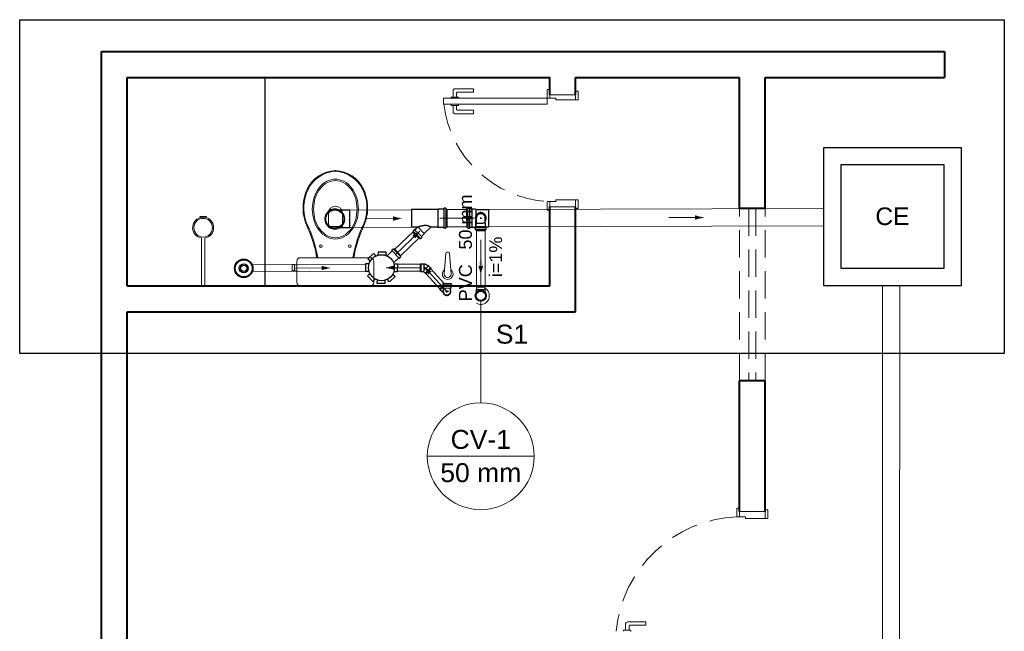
# Model space of a CAD drawing. Header units: millimetres. Extents: x 53 to 3943, y 29 to 3483.
# Tile 43 of 52: x 3866 to 3877, y 3476 to 3483. Entities that reach past the tile are written whole.
import ezdxf

# ---------------------------------------------------------------- set-up
doc = ezdxf.new("R2010")
doc.units = ezdxf.units.MM
doc.header["$MEASUREMENT"] = 0
doc.linetypes.add('DASHED', pattern=[1.905, 1.27, -0.635])
doc.linetypes.add('HIDDEN2', pattern=[0.47625, 0.3175, -0.15875])
doc.layers.get('0').update_dxf_attribs({"color": 5})
for name, color, linetype in [('ARQ-PISO', 8, 'Continuous'), ('Simbolos', 5, 'Continuous'), ('Simbolos_int', 2, 'Continuous')]:
    doc.layers.add(name, color=color, linetype=linetype)
for name, color, linetype, lineweight in [('CV-Condutos', 1, 'Continuous', 5), ('CV-Indicação coluna', 5, 'Continuous', 5), ('CV-Sentido conduto', 9, 'Continuous', 5), ('CV-Textos conduto', 7, 'Continuous', 5), ('DI-Detalhes', 1, 'Continuous', 30), ('MB_ALVENARIA', 7, 'Continuous', 40), ('MB_ESQUADRIA', 7, 'Continuous', 5), ('MB_MOBILIÁRIO', 8, 'Continuous', 13), ('Textos', 7, 'Continuous', 5), ('TQ-Condutos', 3, 'Continuous', 5), ('TQ-Sentido conduto', 9, 'Continuous', 5)]:
    doc.layers.add(name, color=color, linetype=linetype, lineweight=lineweight)
doc.styles.add('Arial', font='arial.ttf')

msp = doc.modelspace()

# ---------------------------------------------------------------- hatches: boundary and pattern name
at = {"layer": 'CV-Condutos', "linetype": 'Continuous'}
msp.add_hatch(color=256, dxfattribs=at).paths.add_polyline_path([(3871.181, 3480.402), (3871.142, 3480.257), (3871.219, 3480.257)])
at = {"layer": 'CV-Sentido conduto', "linetype": 'Continuous'}
msp.add_hatch(color=256, dxfattribs=at).paths.add_polyline_path([(3871.181, 3480.203), (3871.206, 3480.299), (3871.155, 3480.299)])
at = {"layer": 'TQ-Sentido conduto', "linetype": 'Continuous'}
for points in [[(3870.259, 3480.849), (3870.162, 3480.874), (3870.163, 3480.822)], [(3871.106, 3480.853), (3871.009, 3480.879), (3871.009, 3480.827)], [(3873.761, 3480.86), (3873.664, 3480.886), (3873.664, 3480.834)], [(3870.475, 3480.703), (3870.387, 3480.655), (3870.423, 3480.618)], [(3869.431, 3480.275), (3869.334, 3480.3), (3869.334, 3480.249)], [(3870.082, 3480.278), (3870.179, 3480.252), (3870.179, 3480.304)], [(3870.526, 3480.288), (3870.572, 3480.199), (3870.611, 3480.234)]]:
    msp.add_hatch(color=256, dxfattribs=at).paths.add_polyline_path(points)

# ---------------------------------------------------------------- linework, layer by layer
for p, q in [((3871.019, 3480.854), (3871.019, 3480.96)), ((3871.029, 3480.854), (3871.029, 3480.96)), ((3871.055, 3480.746), (3871.055, 3480.96)), ((3871.081, 3480.747), (3871.081, 3480.96)), ((3871.125, 3480.955), (3871.125, 3480.884)), ((3871.13, 3480.794), (3871.13, 3480.86)), ((3871.181, 3480.845), (3871.181, 3480.861)), ((3871.231, 3480.794), (3871.231, 3480.86)), ((3871.275, 3480.752), (3871.275, 3480.955)), ((3871.019, 3480.854), (3871.019, 3480.747)), ((3871.029, 3480.854), (3871.029, 3480.747)), ((3871.119, 3480.745), (3871.124, 3480.745)), ((3871.125, 3480.752), (3871.125, 3480.822)), ((3871.126, 3480.791), (3871.13, 3480.794)), ((3871.126, 3480.757), (3871.126, 3480.791)), ((3871.126, 3480.757), (3871.235, 3480.757)), ((3871.126, 3480.747), (3871.126, 3480.757)), ((3871.126, 3480.745), (3871.235, 3480.745)), ((3871.13, 3480.794), (3871.204, 3480.794)), ((3871.173, 3480.853), (3871.189, 3480.853)), ((3871.181, 3480.853), (3871.181, 3480.845)), ((3871.231, 3480.794), (3871.204, 3480.794)), ((3871.235, 3480.791), (3871.231, 3480.794)), ((3871.235, 3480.757), (3871.235, 3480.791)), ((3871.235, 3480.747), (3871.235, 3480.757)), ((3871.242, 3480.745), (3871.237, 3480.745)), ((3871.117, 3480.725), (3871.117, 3480.743)), ((3871.118, 3480.723), (3871.124, 3480.722)), ((3871.126, 3480.721), (3871.235, 3480.721)), ((3871.126, 3480.711), (3871.126, 3480.72)), ((3871.126, 3480.711), (3871.235, 3480.711)), ((3871.235, 3480.711), (3871.235, 3480.72)), ((3871.243, 3480.723), (3871.237, 3480.722)), ((3871.244, 3480.725), (3871.244, 3480.743))]:
    msp.add_line(p, q)
for points in [[(3871.231, 3480.815), (3871.237, 3480.824), (3871.241, 3480.833), (3871.243, 3480.843), (3871.244, 3480.854), (3871.243, 3480.864), (3871.241, 3480.874), (3871.236, 3480.884), (3871.23, 3480.893), (3871.223, 3480.9), (3871.215, 3480.907), (3871.206, 3480.912), (3871.196, 3480.915), (3871.186, 3480.917), (3871.175, 3480.917), (3871.165, 3480.915), (3871.155, 3480.912), (3871.146, 3480.907), (3871.138, 3480.9), (3871.131, 3480.893), (3871.125, 3480.884), (3871.121, 3480.874), (3871.118, 3480.864), (3871.117, 3480.854), (3871.118, 3480.843), (3871.12, 3480.833), (3871.124, 3480.824), (3871.13, 3480.815)], [(3871.231, 3480.86), (3871.23, 3480.868), (3871.227, 3480.875), (3871.222, 3480.882), (3871.217, 3480.889), (3871.211, 3480.894), (3871.204, 3480.899), (3871.197, 3480.902), (3871.189, 3480.904), (3871.181, 3480.904), (3871.172, 3480.904), (3871.164, 3480.902), (3871.157, 3480.899), (3871.15, 3480.894), (3871.144, 3480.889), (3871.139, 3480.882), (3871.134, 3480.875), (3871.131, 3480.868), (3871.13, 3480.86)], [(3871.124, 3480.745), (3871.124, 3480.745), (3871.125, 3480.745), (3871.125, 3480.746), (3871.125, 3480.746), (3871.125, 3480.746), (3871.126, 3480.746), (3871.126, 3480.747), (3871.126, 3480.747), (3871.126, 3480.747)], [(3871.235, 3480.747), (3871.235, 3480.747), (3871.235, 3480.747), (3871.235, 3480.746), (3871.236, 3480.746), (3871.236, 3480.746), (3871.236, 3480.746), (3871.236, 3480.745), (3871.237, 3480.745), (3871.237, 3480.745)], [(3871.119, 3480.745), (3871.118, 3480.745), (3871.118, 3480.745), (3871.118, 3480.744), (3871.118, 3480.744), (3871.117, 3480.744), (3871.117, 3480.744), (3871.117, 3480.743), (3871.117, 3480.743), (3871.117, 3480.743)], [(3871.117, 3480.725), (3871.117, 3480.725), (3871.117, 3480.725), (3871.117, 3480.724), (3871.117, 3480.724), (3871.117, 3480.724), (3871.118, 3480.724), (3871.118, 3480.723), (3871.118, 3480.723), (3871.118, 3480.723)], [(3871.126, 3480.72), (3871.126, 3480.72), (3871.126, 3480.72), (3871.126, 3480.721), (3871.125, 3480.721), (3871.125, 3480.721), (3871.125, 3480.721), (3871.125, 3480.721), (3871.125, 3480.722), (3871.124, 3480.722)], [(3871.237, 3480.722), (3871.236, 3480.722), (3871.236, 3480.721), (3871.236, 3480.721), (3871.236, 3480.721), (3871.236, 3480.721), (3871.235, 3480.721), (3871.235, 3480.72), (3871.235, 3480.72), (3871.235, 3480.72)], [(3871.244, 3480.743), (3871.244, 3480.743), (3871.244, 3480.743), (3871.244, 3480.744), (3871.244, 3480.744), (3871.243, 3480.744), (3871.243, 3480.744), (3871.243, 3480.745), (3871.243, 3480.745), (3871.242, 3480.745)], [(3871.243, 3480.723), (3871.243, 3480.723), (3871.243, 3480.723), (3871.243, 3480.724), (3871.244, 3480.724), (3871.244, 3480.724), (3871.244, 3480.724), (3871.244, 3480.725), (3871.244, 3480.725), (3871.244, 3480.725)]]:
    msp.add_lwpolyline(points)
at = {"layer": 'ARQ-PISO'}
msp.add_lwpolyline([(3868.68, 3480.066), (3868.68, 3482.486)], dxfattribs=at)
at = {"layer": 'CV-Condutos'}
for p, q in [((3871.131, 3480.711), (3871.131, 3480.021)), ((3871.231, 3480.711), (3871.231, 3480.021))]:
    msp.add_line(p, q, dxfattribs=at)
for points in [[(3871.181, 3480.052), (3871.181, 3480.402)], [(3871.131, 3479.865), (3871.145, 3479.859), (3871.159, 3479.854), (3871.175, 3479.852), (3871.19, 3479.852), (3871.205, 3479.855), (3871.22, 3479.86), (3871.234, 3479.867), (3871.246, 3479.877), (3871.257, 3479.888), (3871.266, 3479.9), (3871.273, 3479.914), (3871.278, 3479.929), (3871.28, 3479.944), (3871.28, 3479.96), (3871.278, 3479.975), (3871.273, 3479.99), (3871.266, 3480.004), (3871.257, 3480.016), (3871.246, 3480.027), (3871.234, 3480.037), (3871.22, 3480.044), (3871.205, 3480.049), (3871.19, 3480.052), (3871.175, 3480.052), (3871.159, 3480.05), (3871.145, 3480.045), (3871.131, 3480.039)]]:
    msp.add_lwpolyline(points, dxfattribs=at)
at = {"layer": 'CV-Indicação coluna'}
for p, q in [((3871.181, 3478.708), (3871.181, 3479.888)), ((3870.56, 3478.088), (3871.801, 3478.088))]:
    msp.add_line(p, q, dxfattribs=at)
msp.add_circle((3871.181, 3478.088), 0.62, dxfattribs=at)
at = {"layer": 'CV-Sentido conduto'}
msp.add_lwpolyline([(3871.181, 3480.603), (3871.181, 3480.203)], dxfattribs=at)
at = {"layer": 'DI-Detalhes'}
msp.add_lwpolyline([(3865.833, 3483.157), (3877.253, 3483.157), (3877.253, 3479.283), (3865.833, 3479.283), (3865.833, 3483.157)], dxfattribs=at)
at = {"layer": 'MB_ALVENARIA'}
msp.add_line((3866.78, 3392.946), (3866.78, 3482.786), dxfattribs=at)
for points in [[(3866.78, 3482.786), (3876.56, 3482.786)], [(3876.56, 3482.786), (3876.56, 3482.486)], [(3867.08, 3482.486), (3871.98, 3482.486)], [(3867.08, 3480.066), (3867.08, 3482.486)], [(3871.98, 3482.286), (3871.98, 3482.486)], [(3872.28, 3482.486), (3874.18, 3482.486)], [(3872.28, 3482.286), (3872.28, 3482.486)], [(3874.18, 3480.966), (3874.18, 3482.486)], [(3874.48, 3482.486), (3876.56, 3482.486)], [(3874.48, 3480.966), (3874.48, 3482.486)], [(3871.98, 3480.066), (3871.98, 3480.986)], [(3872.28, 3479.766), (3872.28, 3480.986)], [(3874.48, 3480.966), (3874.18, 3480.966)], [(3867.08, 3480.066), (3871.98, 3480.066)], [(3867.08, 3479.766), (3872.28, 3479.766)], [(3867.08, 3475.646), (3867.08, 3479.766)], [(3874.18, 3477.446), (3874.18, 3478.966)], [(3874.48, 3478.966), (3874.18, 3478.966)], [(3874.48, 3477.446), (3874.48, 3478.966)]]:
    msp.add_lwpolyline(points, dxfattribs=at)
at = {"layer": 'MB_ESQUADRIA'}
for p, q in [((3870.881, 3482.355), (3871.095, 3482.355)), ((3870.881, 3482.355), (3871.095, 3482.355)), ((3871.095, 3482.355), (3871.095, 3482.315)), ((3871.095, 3482.355), (3871.095, 3482.315)), ((3870.836, 3482.257), (3870.921, 3482.258)), ((3870.836, 3482.257), (3870.921, 3482.258)), ((3870.836, 3482.245), (3870.836, 3482.257)), ((3870.836, 3482.245), (3870.836, 3482.257)), ((3870.861, 3482.257), (3870.861, 3482.335)), ((3870.861, 3482.257), (3870.861, 3482.335)), ((3870.901, 3482.305), (3870.901, 3482.258)), ((3870.901, 3482.305), (3870.901, 3482.258)), ((3871.095, 3482.315), (3870.911, 3482.315)), ((3871.095, 3482.315), (3870.911, 3482.315)), ((3870.921, 3482.258), (3870.921, 3482.245)), ((3870.921, 3482.258), (3870.921, 3482.245)), ((3871.98, 3482.246), (3871.98, 3482.296)), ((3871.98, 3482.246), (3871.98, 3482.296)), ((3871.98, 3482.246), (3871.98, 3482.296)), ((3871.98, 3482.246), (3871.98, 3482.296)), ((3872.05, 3482.246), (3871.98, 3482.246)), ((3872.05, 3482.246), (3871.98, 3482.246)), ((3872.05, 3482.246), (3871.98, 3482.246)), ((3872.05, 3482.246), (3871.98, 3482.246)), ((3872.05, 3482.246), (3872.05, 3482.226)), ((3872.05, 3482.246), (3872.05, 3482.226)), ((3872.05, 3482.246), (3872.05, 3482.226)), ((3872.05, 3482.246), (3872.05, 3482.226)), ((3872.28, 3482.226), (3872.28, 3482.296)), ((3872.28, 3482.226), (3872.28, 3482.296)), ((3872.28, 3482.226), (3872.28, 3482.296)), ((3872.28, 3482.226), (3872.28, 3482.296)), ((3870.836, 3482.175), (3870.836, 3482.162)), ((3870.836, 3482.175), (3870.836, 3482.162)), ((3870.836, 3482.162), (3870.921, 3482.162)), ((3870.836, 3482.162), (3870.921, 3482.162)), ((3870.861, 3482.162), (3870.861, 3482.085)), ((3870.861, 3482.162), (3870.861, 3482.085)), ((3870.901, 3482.115), (3870.901, 3482.162)), ((3870.901, 3482.115), (3870.901, 3482.162)), ((3870.921, 3482.162), (3870.921, 3482.175)), ((3870.921, 3482.162), (3870.921, 3482.175)), ((3872.05, 3482.226), (3872.28, 3482.226)), ((3872.05, 3482.226), (3872.28, 3482.226)), ((3872.05, 3482.226), (3872.28, 3482.226)), ((3872.05, 3482.226), (3872.28, 3482.226)), ((3870.881, 3482.065), (3871.095, 3482.065)), ((3870.881, 3482.065), (3871.095, 3482.065)), ((3871.095, 3482.105), (3870.911, 3482.105)), ((3871.095, 3482.105), (3870.911, 3482.105)), ((3871.095, 3482.065), (3871.095, 3482.105)), ((3871.095, 3482.065), (3871.095, 3482.105)), ((3872.05, 3481.046), (3871.98, 3481.046)), ((3871.98, 3481.046), (3871.98, 3480.996)), ((3872.05, 3481.046), (3871.98, 3481.046)), ((3871.98, 3481.046), (3871.98, 3480.996)), ((3872.05, 3481.066), (3872.28, 3481.066)), ((3872.05, 3481.046), (3872.05, 3481.066)), ((3872.05, 3481.066), (3872.28, 3481.066)), ((3872.05, 3481.046), (3872.05, 3481.066)), ((3872.28, 3481.066), (3872.28, 3480.996)), ((3872.28, 3481.066), (3872.28, 3480.996)), ((3874.18, 3477.386), (3874.18, 3477.436)), ((3874.18, 3477.386), (3874.18, 3477.436)), ((3874.48, 3477.366), (3874.48, 3477.436)), ((3874.48, 3477.366), (3874.48, 3477.436)), ((3874.25, 3477.386), (3874.18, 3477.386)), ((3874.25, 3477.386), (3874.18, 3477.386)), ((3874.25, 3477.386), (3874.25, 3477.366)), ((3874.25, 3477.386), (3874.25, 3477.366)), ((3874.25, 3477.366), (3874.48, 3477.366)), ((3874.25, 3477.366), (3874.48, 3477.366)), ((3872.836, 3476.057), (3872.836, 3476.069)), ((3872.836, 3476.069), (3872.921, 3476.069)), ((3872.836, 3476.057), (3872.836, 3476.069)), ((3872.836, 3476.069), (3872.921, 3476.069)), ((3872.861, 3476.069), (3872.861, 3476.146)), ((3872.861, 3476.069), (3872.861, 3476.146)), ((3872.881, 3476.166), (3873.095, 3476.166)), ((3872.881, 3476.166), (3873.095, 3476.166)), ((3872.901, 3476.116), (3872.901, 3476.069)), ((3872.901, 3476.116), (3872.901, 3476.069)), ((3873.095, 3476.126), (3872.911, 3476.126)), ((3873.095, 3476.126), (3872.911, 3476.126)), ((3872.921, 3476.069), (3872.921, 3476.056)), ((3872.921, 3476.069), (3872.921, 3476.056)), ((3873.095, 3476.166), (3873.095, 3476.126)), ((3873.095, 3476.166), (3873.095, 3476.126))]:
    msp.add_line(p, q, dxfattribs=at)
for points in [[(3871.98, 3482.296), (3871.98, 3482.346), (3871.95, 3482.346), (3871.95, 3482.246), (3871.98, 3482.246), (3871.98, 3482.246)], [(3871.98, 3482.296), (3871.98, 3482.346), (3871.95, 3482.346), (3871.95, 3482.246), (3871.98, 3482.246), (3871.98, 3482.246)], [(3871.98, 3482.296), (3871.98, 3482.346), (3871.95, 3482.346), (3871.95, 3482.246), (3871.98, 3482.246), (3871.98, 3482.246)], [(3871.98, 3482.296), (3871.98, 3482.346), (3871.95, 3482.346), (3871.95, 3482.246), (3871.98, 3482.246), (3871.98, 3482.246)], [(3870.75, 3482.176), (3871.95, 3482.176), (3871.95, 3482.246), (3870.75, 3482.246), (3870.75, 3482.176)], [(3872.28, 3482.286), (3872.28, 3482.286), (3871.98, 3482.286)], [(3872.28, 3482.226), (3872.31, 3482.226), (3872.31, 3482.326), (3872.28, 3482.326), (3872.28, 3482.296)], [(3872.28, 3482.226), (3872.31, 3482.226), (3872.31, 3482.326), (3872.28, 3482.326), (3872.28, 3482.296)], [(3872.28, 3482.226), (3872.31, 3482.226), (3872.31, 3482.326), (3872.28, 3482.326), (3872.28, 3482.296)], [(3872.28, 3482.226), (3872.31, 3482.226), (3872.31, 3482.326), (3872.28, 3482.326), (3872.28, 3482.296)], [(3871.98, 3480.996), (3871.98, 3480.946), (3871.95, 3480.946), (3871.95, 3481.046), (3871.98, 3481.046), (3871.98, 3481.046)], [(3871.98, 3480.996), (3871.98, 3480.946), (3871.95, 3480.946), (3871.95, 3481.046), (3871.98, 3481.046), (3871.98, 3481.046)], [(3871.98, 3480.986), (3872.28, 3480.986)], [(3872.28, 3481.066), (3872.31, 3481.066), (3872.31, 3480.966), (3872.28, 3480.966), (3872.28, 3480.996)], [(3872.28, 3481.066), (3872.31, 3481.066), (3872.31, 3480.966), (3872.28, 3480.966), (3872.28, 3480.996)], [(3874.18, 3477.436), (3874.18, 3477.486), (3874.15, 3477.486), (3874.15, 3477.386), (3874.18, 3477.386), (3874.18, 3477.386)], [(3874.18, 3477.436), (3874.18, 3477.486), (3874.15, 3477.486), (3874.15, 3477.386), (3874.18, 3477.386), (3874.18, 3477.386)], [(3874.48, 3477.446), (3874.18, 3477.446)], [(3874.48, 3477.366), (3874.51, 3477.366), (3874.51, 3477.466), (3874.48, 3477.466), (3874.48, 3477.436)], [(3874.48, 3477.366), (3874.51, 3477.366), (3874.51, 3477.466), (3874.48, 3477.466), (3874.48, 3477.436)]]:
    msp.add_lwpolyline(points, dxfattribs=at)
at = {"layer": 'MB_ESQUADRIA', "linetype": 'HIDDEN2'}
for points in [[(3874.18, 3478.966), (3874.18, 3480.966)], [(3874.29, 3480.966), (3874.29, 3478.966)], [(3874.37, 3480.966), (3874.37, 3478.966)], [(3874.48, 3478.966), (3874.48, 3480.966)]]:
    msp.add_lwpolyline(points, dxfattribs=at)
at = {"layer": 'MB_ESQUADRIA'}
for centre, radius, start, end in [((3870.881, 3482.335), 0.02, 90.0319, 180.0319), ((3870.881, 3482.335), 0.02, 90.0319, 180.0319), ((3870.911, 3482.305), 0.01, 90.0319, 180.0319), ((3870.911, 3482.305), 0.01, 90.0319, 180.0319), ((3870.881, 3482.085), 0.02, 180.0319, 270.0319), ((3870.881, 3482.085), 0.02, 180.0319, 270.0319), ((3870.911, 3482.115), 0.01, 180.0319, 270.0319), ((3870.911, 3482.115), 0.01, 180.0319, 270.0319), ((3872.881, 3476.146), 0.02, 89.9711, 179.9711), ((3872.881, 3476.146), 0.02, 89.9711, 179.9711), ((3872.911, 3476.116), 0.01, 89.9711, 179.9711), ((3872.911, 3476.116), 0.01, 89.9711, 179.9711)]:
    msp.add_arc(centre, radius, start, end, dxfattribs=at)
at = {"layer": 'MB_ESQUADRIA', "linetype": 'HIDDEN2'}
for centre, radius, start, end in [((3872.037, 3482.34), 1.297, 187.2883, 266.1628), ((3872.037, 3482.34), 1.297, 187.2883, 266.1628), ((3874.213, 3475.918), 1.469, 92.4509, 174.5738), ((3874.213, 3475.918), 1.469, 92.4509, 174.5738)]:
    msp.add_arc(centre, radius, start, end, dxfattribs=at)
at = {"layer": 'MB_MOBILIÁRIO'}
for p, q in [((3867.921, 3480.869), (3867.924, 3480.858)), ((3867.961, 3480.876), (3867.961, 3480.863)), ((3867.961, 3480.876), (3867.961, 3480.863)), ((3867.996, 3480.858), (3867.999, 3480.869)), ((3867.941, 3480.622), (3867.941, 3480.066)), ((3867.981, 3480.622), (3867.981, 3480.066)), ((3870.76, 3480.253), (3870.777, 3480.448)), ((3870.787, 3480.457), (3870.808, 3480.457)), ((3870.833, 3480.252), (3870.818, 3480.448)), ((3870.758, 3480.21), (3870.762, 3480.252)), ((3870.836, 3480.21), (3870.833, 3480.252)), ((3867.981, 3480.066), (3867.941, 3480.066)), ((3869.088, 3480.066), (3869.902, 3480.066))]:
    msp.add_line(p, q, dxfattribs=at)
for points in [[(3869.494, 3480.61, -0.124451), (3869.396, 3480.635), (3869.396, 3480.635, -0.105729), (3869.305, 3480.712), (3869.305, 3480.712, -0.086876), (3869.249, 3480.821), (3869.249, 3480.821, -0.077041), (3869.227, 3480.958), (3869.227, 3480.958, -0.077041), (3869.249, 3481.095), (3869.249, 3481.095, -0.086876), (3869.305, 3481.204), (3869.305, 3481.204, -0.105729), (3869.396, 3481.281), (3869.396, 3481.281, -0.124451), (3869.494, 3481.305), (3869.494, 3481.305, -0.124451), (3869.592, 3481.281), (3869.592, 3481.281, -0.105729), (3869.683, 3481.204), (3869.683, 3481.204, -0.086876), (3869.74, 3481.095), (3869.74, 3481.095, -0.077041), (3869.761, 3480.958), (3869.761, 3480.958, -0.077041), (3869.74, 3480.821), (3869.74, 3480.821, -0.086876), (3869.683, 3480.712), (3869.683, 3480.712, -0.105729), (3869.592, 3480.635), (3869.592, 3480.635, -0.124451), (3869.494, 3480.61), (3869.494, 3480.61)], [(3869.494, 3480.626, -0.124451), (3869.402, 3480.649), (3869.402, 3480.649, -0.105729), (3869.317, 3480.722), (3869.317, 3480.722, -0.086876), (3869.262, 3480.826), (3869.262, 3480.826, -0.077041), (3869.242, 3480.958), (3869.242, 3480.958, -0.077041), (3869.262, 3481.089), (3869.262, 3481.089, -0.086876), (3869.317, 3481.193), (3869.317, 3481.193, -0.105729), (3869.402, 3481.266), (3869.402, 3481.266, -0.124451), (3869.494, 3481.289), (3869.494, 3481.289, -0.124451), (3869.586, 3481.266), (3869.586, 3481.266, -0.105729), (3869.672, 3481.193), (3869.672, 3481.193, -0.086876), (3869.726, 3481.089), (3869.726, 3481.089, -0.077041), (3869.746, 3480.958), (3869.746, 3480.958, -0.077041), (3869.726, 3480.826), (3869.726, 3480.826, -0.086876), (3869.672, 3480.722), (3869.672, 3480.722, -0.105729), (3869.586, 3480.649), (3869.586, 3480.649, -0.124451), (3869.494, 3480.626), (3869.494, 3480.626)]]:
    msp.add_lwpolyline(points, format="xyb", dxfattribs=at)
for points in [[(3869.414, 3480.91), (3869.414, 3480.756), (3869.496, 3480.756)], [(3869.576, 3480.91), (3869.576, 3480.756), (3869.494, 3480.756)], [(3869.022, 3480.316), (3868.992, 3480.316), (3868.992, 3480.28), (3868.992, 3480.245), (3869.022, 3480.245), (3869.022, 3480.25), (3869.047, 3480.25)], [(3869.022, 3480.316), (3869.022, 3480.31)], [(3869.022, 3480.25), (3869.022, 3480.31)], [(3869.022, 3480.31), (3869.047, 3480.31)], [(3869.088, 3480.066), (3869.088, 3480.066), (3869.072, 3480.069), (3869.059, 3480.077), (3869.05, 3480.09), (3869.047, 3480.106), (3869.047, 3480.353), (3869.047, 3480.353), (3869.05, 3480.369), (3869.059, 3480.382), (3869.072, 3480.391), (3869.088, 3480.394), (3869.494, 3480.394)], [(3869.289, 3480.395), (3869.289, 3480.395), (3869.29, 3480.394)], [(3869.902, 3480.066), (3869.902, 3480.066), (3869.918, 3480.069), (3869.929, 3480.077), (3869.938, 3480.09), (3869.941, 3480.106), (3869.941, 3480.353), (3869.941, 3480.353), (3869.938, 3480.369), (3869.929, 3480.382), (3869.918, 3480.391), (3869.902, 3480.394), (3869.494, 3480.394)], [(3869.699, 3480.395), (3869.699, 3480.395), (3869.698, 3480.394)]]:
    msp.add_lwpolyline(points, dxfattribs=at)
for centre, radius in [((3867.961, 3480.742), 0.108), ((3869.327, 3480.527), 0.015), ((3869.663, 3480.527), 0.015)]:
    msp.add_circle(centre, radius, dxfattribs=at)
for centre, radius, start, end in [((3869.511, 3481.026), 0.38, 92.7919, 154.2375), ((3869.511, 3481.026), 0.37, 92.7919, 154.2375), ((3869.478, 3481.026), 0.38, 25.7625, 87.2081), ((3869.478, 3481.026), 0.37, 25.7625, 87.2081), ((3869.629, 3480.972), 0.51, 154.5542, 197.9096), ((3869.622, 3480.972), 0.493, 154.2375, 198.133), ((3869.367, 3480.972), 0.493, 341.867, 25.7625), ((3869.359, 3480.972), 0.51, 342.0904, 25.4458), ((3869.495, 3480.91), 0.0809, 0, 180), ((3867.922, 3480.869), 0.00097, 83.9787, 197.388), ((3867.93, 3480.948), 0.0775, 263.9787, 293.3533), ((3867.961, 3480.742), 0.122, 73.0092, 107.388), ((3867.991, 3480.948), 0.0775, 246.6467, 275.2895), ((3867.998, 3480.869), 0.00097, 343.0092, 95.2895), ((3867.961, 3480.742), 0.122, 107.388, 260.5313), ((3867.961, 3480.742), 0.122, 279.4687, 73.0092), ((3815.869, 3458.588), 57.726, 22.48168, 22.6462), ((3818.745, 3459.786), 54.62, 22.4743, 22.6486), ((3920.243, 3459.786), 54.62, 157.3514, 157.5257), ((3923.119, 3458.588), 57.726, 157.3538, 157.51832), ((3867.777, 3480.133), 1.525, 9.837, 20.3091), ((3867.777, 3480.133), 1.535, 9.837, 20.3091), ((3871.211, 3480.133), 1.535, 159.6909, 170.163), ((3871.211, 3480.133), 1.525, 159.6909, 170.163), ((3870.787, 3480.447), 0.01, 90, 175.5537), ((3870.808, 3480.447), 0.01, 4.4463, 90), ((3870.797, 3480.203), 0.0618, 127.1379, 52.8621), ((3870.797, 3480.203), 0.0394, 171.1075, 8.8925)]:
    msp.add_arc(centre, radius, start, end, dxfattribs=at)
at = {"layer": 'Simbolos'}
for p, q in [((3869.663, 3480.944), (3869.542, 3480.944)), ((3870.681, 3480.953), (3870.378, 3480.953)), ((3870.378, 3480.953), (3870.378, 3480.75)), ((3870.686, 3480.958), (3870.681, 3480.953)), ((3870.75, 3480.958), (3870.686, 3480.958)), ((3870.752, 3480.965), (3870.752, 3480.96)), ((3870.773, 3480.967), (3870.754, 3480.967)), ((3870.775, 3480.966), (3870.777, 3480.96)), ((3870.788, 3480.958), (3870.779, 3480.958)), ((3870.788, 3480.958), (3870.788, 3480.745)), ((3871.019, 3480.96), (3871.028, 3480.96)), ((3871.031, 3480.967), (3871.03, 3480.962)), ((3871.033, 3480.969), (3871.052, 3480.969)), ((3871.054, 3480.967), (3871.054, 3480.962)), ((3871.056, 3480.96), (3871.081, 3480.96)), ((3871.081, 3480.96), (3871.121, 3480.96)), ((3871.081, 3480.96), (3871.081, 3480.96)), ((3871.121, 3480.96), (3871.125, 3480.955)), ((3871.125, 3480.955), (3871.275, 3480.955)), ((3870.453, 3480.75), (3870.378, 3480.75)), ((3870.418, 3480.716), (3870.448, 3480.747)), ((3870.448, 3480.747), (3870.454, 3480.747)), ((3870.454, 3480.747), (3870.454, 3480.747)), ((3870.526, 3480.675), (3870.6, 3480.75)), ((3870.681, 3480.75), (3870.602, 3480.75)), ((3870.686, 3480.745), (3870.681, 3480.75)), ((3870.75, 3480.745), (3870.686, 3480.745)), ((3870.788, 3480.745), (3870.779, 3480.745)), ((3871.019, 3480.747), (3871.028, 3480.747)), ((3871.031, 3480.74), (3871.03, 3480.746)), ((3871.054, 3480.74), (3871.054, 3480.745)), ((3871.056, 3480.747), (3871.081, 3480.747)), ((3871.081, 3480.747), (3871.121, 3480.747)), ((3871.081, 3480.747), (3871.081, 3480.747)), ((3871.121, 3480.747), (3871.125, 3480.752)), ((3871.125, 3480.752), (3871.126, 3480.752)), ((3871.235, 3480.752), (3871.275, 3480.752)), ((3869.663, 3480.741), (3869.542, 3480.741)), ((3870.392, 3480.691), (3870.398, 3480.697)), ((3870.47, 3480.613), (3870.392, 3480.691)), ((3870.396, 3480.707), (3870.408, 3480.719)), ((3870.396, 3480.705), (3870.399, 3480.699)), ((3870.411, 3480.719), (3870.415, 3480.716)), ((3870.495, 3480.639), (3870.526, 3480.669)), ((3870.498, 3480.632), (3870.495, 3480.636)), ((3870.526, 3480.669), (3870.526, 3480.675)), ((3870.752, 3480.738), (3870.752, 3480.743)), ((3870.773, 3480.736), (3870.754, 3480.736)), ((3870.775, 3480.738), (3870.777, 3480.744)), ((3871.033, 3480.738), (3871.052, 3480.738)), ((3870.47, 3480.613), (3870.476, 3480.619)), ((3870.483, 3480.617), (3870.478, 3480.62)), ((3870.486, 3480.617), (3870.498, 3480.629)), ((3869.871, 3480.379), (3869.936, 3480.442)), ((3869.936, 3480.442), (3869.963, 3480.413)), ((3869.989, 3480.462), (3869.988, 3480.423)), ((3869.989, 3480.462), (3870.079, 3480.46)), ((3870.079, 3480.46), (3870.078, 3480.421)), ((3870.153, 3480.472), (3870.094, 3480.415)), ((3870.163, 3480.493), (3870.15, 3480.481)), ((3870.15, 3480.478), (3870.154, 3480.474)), ((3870.166, 3480.493), (3870.171, 3480.49)), ((3870.179, 3480.497), (3870.173, 3480.491)), ((3870.179, 3480.497), (3870.255, 3480.417)), ((3870.251, 3480.404), (3870.248, 3480.409)), ((3870.255, 3480.417), (3870.249, 3480.411)), ((3869.846, 3480.237), (3869.848, 3480.327)), ((3869.848, 3480.327), (3869.887, 3480.326)), ((3869.871, 3480.379), (3869.898, 3480.351)), ((3870.229, 3480.392), (3870.17, 3480.336)), ((3870.214, 3480.319), (3870.175, 3480.32)), ((3870.214, 3480.319), (3870.212, 3480.229)), ((3870.236, 3480.389), (3870.232, 3480.393)), ((3870.251, 3480.401), (3870.238, 3480.389)), ((3870.48, 3480.233), (3870.48, 3480.324)), ((3870.48, 3480.324), (3870.488, 3480.324)), ((3870.488, 3480.324), (3870.49, 3480.322)), ((3870.49, 3480.322), (3870.52, 3480.322)), ((3870.52, 3480.322), (3870.522, 3480.319)), ((3870.576, 3480.298), (3870.573, 3480.298)), ((3870.598, 3480.277), (3870.576, 3480.298)), ((3869.846, 3480.237), (3869.885, 3480.236)), ((3869.867, 3480.184), (3869.895, 3480.211)), ((3869.929, 3480.119), (3869.867, 3480.184)), ((3870.189, 3480.177), (3870.124, 3480.115)), ((3870.189, 3480.177), (3870.162, 3480.205)), ((3870.212, 3480.229), (3870.173, 3480.23)), ((3870.48, 3480.233), (3870.488, 3480.233)), ((3870.488, 3480.233), (3870.49, 3480.235)), ((3870.49, 3480.235), (3870.517, 3480.235)), ((3870.536, 3480.216), (3870.517, 3480.235)), ((3870.536, 3480.213), (3870.536, 3480.216)), ((3870.542, 3480.207), (3870.536, 3480.213)), ((3870.542, 3480.207), (3870.606, 3480.272)), ((3870.6, 3480.277), (3870.598, 3480.277)), ((3870.606, 3480.272), (3870.6, 3480.277)), ((3869.929, 3480.119), (3869.957, 3480.146)), ((3869.981, 3480.096), (3869.982, 3480.135)), ((3870.071, 3480.094), (3869.981, 3480.096)), ((3870.071, 3480.094), (3870.072, 3480.133)), ((3870.124, 3480.115), (3870.097, 3480.143)), ((3870.701, 3480.029), (3870.746, 3480.07)), ((3870.741, 3480.087), (3870.741, 3480.077)), ((3870.742, 3480.075), (3870.745, 3480.075)), ((3870.743, 3480.089), (3870.746, 3480.09)), ((3870.747, 3480.073), (3870.745, 3480.045)), ((3870.748, 3480.098), (3870.747, 3480.091)), ((3870.748, 3480.098), (3870.836, 3480.094)), ((3870.835, 3480.069), (3870.833, 3480.041)), ((3870.836, 3480.094), (3870.835, 3480.087)), ((3870.84, 3480.084), (3870.837, 3480.085)), ((3870.839, 3480.071), (3870.837, 3480.071)), ((3870.841, 3480.082), (3870.841, 3480.073)), ((3870.701, 3480.029), (3870.707, 3480.023)), ((3870.707, 3480.023), (3870.709, 3480.022)), ((3870.709, 3480.022), (3870.73, 3480)), ((3870.73, 3480), (3870.733, 3480)), ((3870.744, 3479.988), (3870.733, 3480)), ((3870.745, 3480.045), (3870.748, 3480.042)), ((3870.746, 3480.004), (3870.747, 3480.023)), ((3870.747, 3480.023), (3870.748, 3480.042)), ((3870.829, 3480.019), (3870.83, 3480.038)), ((3870.829, 3480), (3870.829, 3480.019)), ((3870.833, 3480.041), (3870.83, 3480.038)), ((3871.13, 3479.99), (3871.13, 3480.021)), ((3871.231, 3479.99), (3871.231, 3480.021))]:
    msp.add_line(p, q, dxfattribs=at)
at = {"layer": 'Simbolos', "linetype": 'Continuous'}
msp.add_lwpolyline([(3875.155, 3480.071), (3876.755, 3480.071), (3876.755, 3481.671), (3875.155, 3481.671), (3875.155, 3480.071), (3875.155, 3480.071)], dxfattribs=at)
at = {"layer": 'Simbolos'}
for points in [[(3869.542, 3480.944), (3869.526, 3480.951), (3869.509, 3480.956), (3869.491, 3480.958), (3869.474, 3480.957), (3869.457, 3480.954), (3869.44, 3480.948), (3869.425, 3480.939), (3869.411, 3480.929), (3869.398, 3480.916), (3869.388, 3480.901), (3869.381, 3480.886), (3869.375, 3480.869), (3869.373, 3480.852), (3869.373, 3480.834), (3869.375, 3480.817), (3869.381, 3480.8), (3869.388, 3480.784), (3869.398, 3480.77), (3869.411, 3480.757), (3869.425, 3480.746), (3869.44, 3480.738), (3869.457, 3480.732), (3869.474, 3480.728), (3869.491, 3480.727), (3869.509, 3480.729), (3869.526, 3480.734), (3869.542, 3480.741)], [(3869.542, 3480.741), (3869.554, 3480.748), (3869.565, 3480.757), (3869.574, 3480.767), (3869.583, 3480.778), (3869.59, 3480.79), (3869.595, 3480.802), (3869.6, 3480.815), (3869.602, 3480.829), (3869.603, 3480.843), (3869.602, 3480.856), (3869.6, 3480.87), (3869.595, 3480.883), (3869.59, 3480.896), (3869.583, 3480.908), (3869.574, 3480.919), (3869.565, 3480.928), (3869.554, 3480.937), (3869.542, 3480.944)], [(3870.75, 3480.958), (3870.75, 3480.958), (3870.751, 3480.958), (3870.751, 3480.959), (3870.751, 3480.959), (3870.751, 3480.959), (3870.752, 3480.959), (3870.752, 3480.959), (3870.752, 3480.96), (3870.752, 3480.96)], [(3870.754, 3480.967), (3870.754, 3480.967), (3870.754, 3480.967), (3870.753, 3480.967), (3870.753, 3480.967), (3870.753, 3480.966), (3870.753, 3480.966), (3870.753, 3480.966), (3870.752, 3480.966), (3870.752, 3480.965)], [(3870.775, 3480.966), (3870.775, 3480.966), (3870.775, 3480.966), (3870.775, 3480.966), (3870.775, 3480.967), (3870.774, 3480.967), (3870.774, 3480.967), (3870.774, 3480.967), (3870.774, 3480.967), (3870.773, 3480.967)], [(3870.777, 3480.96), (3870.777, 3480.96), (3870.777, 3480.959), (3870.777, 3480.959), (3870.777, 3480.959), (3870.778, 3480.959), (3870.778, 3480.958), (3870.778, 3480.958), (3870.778, 3480.958), (3870.779, 3480.958)], [(3871.028, 3480.96), (3871.028, 3480.96), (3871.028, 3480.96), (3871.028, 3480.96), (3871.029, 3480.96), (3871.029, 3480.961), (3871.029, 3480.961), (3871.029, 3480.961), (3871.029, 3480.961), (3871.03, 3480.962)], [(3871.033, 3480.969), (3871.033, 3480.969), (3871.032, 3480.969), (3871.032, 3480.969), (3871.032, 3480.969), (3871.032, 3480.968), (3871.032, 3480.968), (3871.031, 3480.968), (3871.031, 3480.968), (3871.031, 3480.967)], [(3871.054, 3480.967), (3871.054, 3480.967), (3871.054, 3480.968), (3871.054, 3480.968), (3871.053, 3480.968), (3871.053, 3480.969), (3871.053, 3480.969), (3871.053, 3480.969), (3871.052, 3480.969), (3871.052, 3480.969)], [(3871.054, 3480.962), (3871.054, 3480.962), (3871.055, 3480.961), (3871.055, 3480.961), (3871.055, 3480.961), (3871.055, 3480.961), (3871.055, 3480.96), (3871.056, 3480.96), (3871.056, 3480.96), (3871.056, 3480.96)], [(3870.454, 3480.747), (3870.454, 3480.747), (3870.454, 3480.747), (3870.454, 3480.747), (3870.455, 3480.748), (3870.455, 3480.748), (3870.455, 3480.748), (3870.455, 3480.748), (3870.455, 3480.749), (3870.454, 3480.749), (3870.454, 3480.749), (3870.454, 3480.749), (3870.454, 3480.75), (3870.454, 3480.75), (3870.454, 3480.75), (3870.453, 3480.75), (3870.453, 3480.75), (3870.453, 3480.75), (3870.453, 3480.75)], [(3870.602, 3480.75), (3870.602, 3480.75), (3870.601, 3480.75), (3870.601, 3480.75), (3870.601, 3480.75), (3870.601, 3480.75), (3870.601, 3480.75), (3870.601, 3480.75), (3870.6, 3480.75), (3870.6, 3480.75)], [(3870.752, 3480.743), (3870.752, 3480.744), (3870.752, 3480.744), (3870.752, 3480.744), (3870.751, 3480.745), (3870.751, 3480.745), (3870.751, 3480.745), (3870.751, 3480.745), (3870.75, 3480.745), (3870.75, 3480.745)], [(3870.779, 3480.745), (3870.778, 3480.745), (3870.778, 3480.745), (3870.778, 3480.745), (3870.778, 3480.745), (3870.777, 3480.745), (3870.777, 3480.745), (3870.777, 3480.744), (3870.777, 3480.744), (3870.777, 3480.744)], [(3871.03, 3480.746), (3871.029, 3480.746), (3871.029, 3480.746), (3871.029, 3480.746), (3871.029, 3480.746), (3871.029, 3480.747), (3871.028, 3480.747), (3871.028, 3480.747), (3871.028, 3480.747), (3871.028, 3480.747)], [(3871.056, 3480.747), (3871.056, 3480.747), (3871.056, 3480.747), (3871.055, 3480.747), (3871.055, 3480.747), (3871.055, 3480.746), (3871.055, 3480.746), (3871.055, 3480.746), (3871.054, 3480.745), (3871.054, 3480.745)], [(3870.396, 3480.707), (3870.396, 3480.707), (3870.396, 3480.706), (3870.396, 3480.706), (3870.395, 3480.706), (3870.395, 3480.706), (3870.395, 3480.705), (3870.395, 3480.705), (3870.396, 3480.705), (3870.396, 3480.705)], [(3870.398, 3480.697), (3870.399, 3480.697), (3870.399, 3480.697), (3870.399, 3480.698), (3870.399, 3480.698), (3870.399, 3480.698), (3870.399, 3480.698), (3870.399, 3480.699), (3870.399, 3480.699), (3870.399, 3480.699)], [(3870.411, 3480.719), (3870.411, 3480.72), (3870.41, 3480.72), (3870.41, 3480.72), (3870.41, 3480.72), (3870.41, 3480.72), (3870.409, 3480.72), (3870.409, 3480.72), (3870.409, 3480.72), (3870.408, 3480.719)], [(3870.415, 3480.716), (3870.415, 3480.716), (3870.416, 3480.716), (3870.416, 3480.716), (3870.416, 3480.716), (3870.417, 3480.716), (3870.417, 3480.716), (3870.417, 3480.716), (3870.418, 3480.716), (3870.418, 3480.716)], [(3870.495, 3480.639), (3870.495, 3480.639), (3870.495, 3480.638), (3870.495, 3480.638), (3870.495, 3480.638), (3870.495, 3480.637), (3870.495, 3480.637), (3870.495, 3480.637), (3870.495, 3480.636), (3870.495, 3480.636)], [(3870.498, 3480.629), (3870.499, 3480.63), (3870.499, 3480.63), (3870.499, 3480.63), (3870.499, 3480.631), (3870.499, 3480.631), (3870.499, 3480.631), (3870.499, 3480.632), (3870.499, 3480.632), (3870.498, 3480.632)], [(3870.752, 3480.738), (3870.752, 3480.738), (3870.753, 3480.738), (3870.753, 3480.737), (3870.753, 3480.737), (3870.753, 3480.737), (3870.753, 3480.737), (3870.754, 3480.737), (3870.754, 3480.737), (3870.754, 3480.736)], [(3870.773, 3480.736), (3870.774, 3480.737), (3870.774, 3480.737), (3870.774, 3480.737), (3870.774, 3480.737), (3870.775, 3480.737), (3870.775, 3480.737), (3870.775, 3480.737), (3870.775, 3480.738), (3870.775, 3480.738)], [(3871.031, 3480.74), (3871.031, 3480.739), (3871.031, 3480.739), (3871.032, 3480.739), (3871.032, 3480.739), (3871.032, 3480.739), (3871.032, 3480.738), (3871.032, 3480.738), (3871.033, 3480.738), (3871.033, 3480.738)], [(3871.052, 3480.738), (3871.052, 3480.738), (3871.053, 3480.738), (3871.053, 3480.738), (3871.053, 3480.739), (3871.053, 3480.739), (3871.054, 3480.739), (3871.054, 3480.739), (3871.054, 3480.74), (3871.054, 3480.74)], [(3870.478, 3480.62), (3870.478, 3480.62), (3870.478, 3480.62), (3870.477, 3480.62), (3870.477, 3480.62), (3870.477, 3480.62), (3870.476, 3480.62), (3870.476, 3480.62), (3870.476, 3480.62), (3870.476, 3480.619)], [(3870.483, 3480.617), (3870.484, 3480.617), (3870.484, 3480.616), (3870.484, 3480.616), (3870.485, 3480.616), (3870.485, 3480.616), (3870.485, 3480.617), (3870.485, 3480.617), (3870.486, 3480.617), (3870.486, 3480.617)], [(3870.15, 3480.481), (3870.15, 3480.481), (3870.15, 3480.481), (3870.15, 3480.48), (3870.15, 3480.48), (3870.15, 3480.48), (3870.15, 3480.479), (3870.15, 3480.479), (3870.15, 3480.479), (3870.15, 3480.478)], [(3870.153, 3480.472), (3870.154, 3480.472), (3870.154, 3480.472), (3870.154, 3480.472), (3870.154, 3480.473), (3870.154, 3480.473), (3870.154, 3480.473), (3870.154, 3480.474), (3870.154, 3480.474), (3870.154, 3480.474)], [(3870.166, 3480.493), (3870.165, 3480.494), (3870.165, 3480.494), (3870.165, 3480.494), (3870.164, 3480.494), (3870.164, 3480.494), (3870.164, 3480.494), (3870.164, 3480.494), (3870.163, 3480.493), (3870.163, 3480.493)], [(3870.171, 3480.49), (3870.171, 3480.49), (3870.171, 3480.49), (3870.172, 3480.49), (3870.172, 3480.49), (3870.172, 3480.49), (3870.172, 3480.49), (3870.173, 3480.49), (3870.173, 3480.49), (3870.173, 3480.491)], [(3870.249, 3480.411), (3870.249, 3480.411), (3870.248, 3480.411), (3870.248, 3480.411), (3870.248, 3480.41), (3870.248, 3480.41), (3870.248, 3480.41), (3870.248, 3480.41), (3870.248, 3480.409), (3870.248, 3480.409)], [(3870.251, 3480.401), (3870.251, 3480.401), (3870.251, 3480.402), (3870.251, 3480.402), (3870.252, 3480.402), (3870.252, 3480.403), (3870.252, 3480.403), (3870.252, 3480.403), (3870.251, 3480.403), (3870.251, 3480.404)], [(3870.232, 3480.393), (3870.231, 3480.393), (3870.231, 3480.393), (3870.231, 3480.393), (3870.23, 3480.393), (3870.23, 3480.393), (3870.23, 3480.393), (3870.229, 3480.393), (3870.229, 3480.393), (3870.229, 3480.392)], [(3870.236, 3480.389), (3870.236, 3480.389), (3870.236, 3480.389), (3870.236, 3480.389), (3870.237, 3480.389), (3870.237, 3480.389), (3870.237, 3480.389), (3870.238, 3480.389), (3870.238, 3480.389), (3870.238, 3480.389)], [(3870.573, 3480.298), (3870.568, 3480.302), (3870.563, 3480.305), (3870.557, 3480.308), (3870.552, 3480.311), (3870.546, 3480.313), (3870.54, 3480.315), (3870.534, 3480.317), (3870.528, 3480.318), (3870.522, 3480.319)], [(3870.743, 3480.089), (3870.742, 3480.089), (3870.742, 3480.089), (3870.742, 3480.088), (3870.742, 3480.088), (3870.742, 3480.088), (3870.741, 3480.088), (3870.741, 3480.088), (3870.741, 3480.087), (3870.741, 3480.087)], [(3870.741, 3480.077), (3870.741, 3480.077), (3870.741, 3480.077), (3870.741, 3480.076), (3870.741, 3480.076), (3870.741, 3480.076), (3870.742, 3480.076), (3870.742, 3480.076), (3870.742, 3480.075), (3870.742, 3480.075)], [(3870.747, 3480.073), (3870.746, 3480.073), (3870.746, 3480.074), (3870.746, 3480.074), (3870.746, 3480.074), (3870.746, 3480.074), (3870.746, 3480.075), (3870.745, 3480.075), (3870.745, 3480.075), (3870.745, 3480.075)], [(3870.746, 3480.089), (3870.746, 3480.09), (3870.746, 3480.09), (3870.747, 3480.09), (3870.747, 3480.09), (3870.747, 3480.09), (3870.747, 3480.091), (3870.747, 3480.091), (3870.747, 3480.091), (3870.747, 3480.091)], [(3870.835, 3480.087), (3870.835, 3480.087), (3870.836, 3480.087), (3870.836, 3480.086), (3870.836, 3480.086), (3870.836, 3480.086), (3870.836, 3480.086), (3870.836, 3480.086), (3870.837, 3480.085), (3870.837, 3480.085)], [(3870.837, 3480.071), (3870.836, 3480.071), (3870.836, 3480.071), (3870.836, 3480.071), (3870.835, 3480.07), (3870.835, 3480.07), (3870.835, 3480.07), (3870.835, 3480.07), (3870.835, 3480.069), (3870.835, 3480.069)], [(3870.839, 3480.071), (3870.839, 3480.071), (3870.84, 3480.071), (3870.84, 3480.071), (3870.84, 3480.071), (3870.84, 3480.072), (3870.841, 3480.072), (3870.841, 3480.072), (3870.841, 3480.072), (3870.841, 3480.073)], [(3870.841, 3480.082), (3870.841, 3480.083), (3870.841, 3480.083), (3870.841, 3480.083), (3870.841, 3480.083), (3870.841, 3480.084), (3870.841, 3480.084), (3870.84, 3480.084), (3870.84, 3480.084), (3870.84, 3480.084)], [(3870.746, 3480.004), (3870.747, 3479.996), (3870.748, 3479.989), (3870.751, 3479.983), (3870.755, 3479.977), (3870.76, 3479.971), (3870.765, 3479.967), (3870.772, 3479.964), (3870.778, 3479.961), (3870.786, 3479.961), (3870.793, 3479.961), (3870.8, 3479.962), (3870.806, 3479.965), (3870.812, 3479.969), (3870.818, 3479.974), (3870.822, 3479.979), (3870.825, 3479.986), (3870.828, 3479.993), (3870.829, 3480)]]:
    msp.add_lwpolyline(points, dxfattribs=at)
for centre, radius in [((3870.03, 3480.278), 0.151), ((3868.432, 3480.27), 0.107), ((3868.432, 3480.27), 0.052), ((3871.181, 3479.952), 0.0636)]:
    msp.add_circle(centre, radius, dxfattribs=at)
at = {"layer": 'Simbolos_int'}
for p, q in [((3869.663, 3480.741), (3869.663, 3480.944)), ((3870.681, 3480.953), (3870.681, 3480.75)), ((3870.752, 3480.958), (3870.752, 3480.745)), ((3870.777, 3480.958), (3870.777, 3480.745)), ((3870.454, 3480.747), (3870.526, 3480.675)), ((3870.477, 3480.621), (3870.399, 3480.698)), ((3870.494, 3480.638), (3870.417, 3480.715)), ((3870.155, 3480.473), (3870.23, 3480.394)), ((3870.172, 3480.489), (3870.248, 3480.41)), ((3870.49, 3480.235), (3870.49, 3480.322)), ((3870.522, 3480.319), (3870.522, 3480.248)), ((3870.522, 3480.248), (3870.573, 3480.298)), ((3870.52, 3480.242), (3870.517, 3480.235)), ((3870.522, 3480.248), (3870.52, 3480.242)), ((3870.598, 3480.277), (3870.536, 3480.216)), ((3870.835, 3480.086), (3870.747, 3480.09)), ((3870.835, 3480.071), (3870.747, 3480.075)), ((3870.709, 3480.022), (3870.746, 3480.056)), ((3870.733, 3480), (3870.742, 3480.009)), ((3870.83, 3480.038), (3870.748, 3480.042)), ((3870.807, 3480.001), (3870.771, 3480.002)), ((3870.787, 3479.988), (3870.788, 3480.012)), ((3871.231, 3480.021), (3871.13, 3480.021))]:
    msp.add_line(p, q, dxfattribs=at)
at = {"layer": 'Simbolos_int', "linetype": 'DASHED'}
msp.add_lwpolyline([(3875.355, 3480.271), (3876.555, 3480.271), (3876.555, 3481.471), (3875.355, 3481.471), (3875.355, 3480.271), (3875.355, 3480.271)], dxfattribs=at)
at = {"layer": 'Simbolos_int'}
for points in [[(3870.462, 3480.752), (3870.461, 3480.751), (3870.46, 3480.751), (3870.459, 3480.751), (3870.459, 3480.751), (3870.458, 3480.75), (3870.457, 3480.75), (3870.456, 3480.749), (3870.455, 3480.749), (3870.455, 3480.749)], [(3870.488, 3480.759), (3870.485, 3480.758), (3870.482, 3480.758), (3870.479, 3480.757), (3870.476, 3480.756), (3870.473, 3480.755), (3870.47, 3480.755), (3870.468, 3480.754), (3870.465, 3480.753), (3870.462, 3480.752)], [(3870.514, 3480.763), (3870.511, 3480.763), (3870.508, 3480.763), (3870.505, 3480.762), (3870.502, 3480.762), (3870.499, 3480.761), (3870.496, 3480.761), (3870.493, 3480.76), (3870.49, 3480.759), (3870.488, 3480.759)], [(3870.539, 3480.767), (3870.536, 3480.767), (3870.533, 3480.767), (3870.53, 3480.766), (3870.528, 3480.766), (3870.525, 3480.766), (3870.522, 3480.765), (3870.519, 3480.765), (3870.516, 3480.764), (3870.514, 3480.763)], [(3870.543, 3480.767), (3870.543, 3480.767), (3870.542, 3480.767), (3870.542, 3480.767), (3870.541, 3480.767), (3870.541, 3480.767), (3870.54, 3480.767), (3870.54, 3480.767), (3870.539, 3480.767), (3870.539, 3480.767)], [(3870.554, 3480.766), (3870.553, 3480.766), (3870.552, 3480.766), (3870.55, 3480.767), (3870.549, 3480.767), (3870.548, 3480.767), (3870.547, 3480.767), (3870.545, 3480.767), (3870.544, 3480.767), (3870.543, 3480.767)], [(3870.592, 3480.754), (3870.588, 3480.756), (3870.584, 3480.758), (3870.58, 3480.759), (3870.575, 3480.761), (3870.571, 3480.762), (3870.567, 3480.763), (3870.563, 3480.764), (3870.558, 3480.765), (3870.554, 3480.766)], [(3870.601, 3480.75), (3870.6, 3480.751), (3870.599, 3480.751), (3870.598, 3480.752), (3870.597, 3480.752), (3870.596, 3480.753), (3870.595, 3480.753), (3870.594, 3480.753), (3870.593, 3480.754), (3870.592, 3480.754)], [(3870.747, 3480.023), (3870.744, 3480.017), (3870.743, 3480.01), (3870.742, 3480.004), (3870.742, 3479.997), (3870.743, 3479.99), (3870.746, 3479.984), (3870.749, 3479.978), (3870.753, 3479.972), (3870.757, 3479.967), (3870.763, 3479.963), (3870.769, 3479.96), (3870.775, 3479.958), (3870.782, 3479.956), (3870.789, 3479.956), (3870.795, 3479.957), (3870.802, 3479.958), (3870.808, 3479.961), (3870.814, 3479.965), (3870.819, 3479.969), (3870.824, 3479.974), (3870.827, 3479.98), (3870.83, 3479.986), (3870.832, 3479.993), (3870.833, 3479.999), (3870.833, 3480.006), (3870.832, 3480.013), (3870.829, 3480.019)], [(3870.744, 3479.988), (3870.746, 3479.983), (3870.748, 3479.978), (3870.751, 3479.974), (3870.755, 3479.97), (3870.759, 3479.966), (3870.763, 3479.963), (3870.768, 3479.96), (3870.773, 3479.958), (3870.779, 3479.957), (3870.784, 3479.956), (3870.79, 3479.956), (3870.795, 3479.957), (3870.8, 3479.958), (3870.805, 3479.96), (3870.81, 3479.962), (3870.815, 3479.965), (3870.819, 3479.969), (3870.823, 3479.973), (3870.826, 3479.977), (3870.829, 3479.982), (3870.831, 3479.987), (3870.832, 3479.992), (3870.833, 3479.998), (3870.833, 3480.003), (3870.832, 3480.009), (3870.831, 3480.014), (3870.829, 3480.019)]]:
    msp.add_lwpolyline(points, dxfattribs=at)
for centre, radius in [((3869.488, 3480.843), 0.106), ((3868.432, 3480.27), 0.0985), ((3868.432, 3480.27), 0.037), ((3871.181, 3479.952), 0.0547)]:
    msp.add_circle(centre, radius, dxfattribs=at)
at = {"layer": 'TQ-Condutos'}
for p, q in [((3869.663, 3480.944), (3870.378, 3480.95)), ((3870.788, 3480.952), (3871.019, 3480.953)), ((3871.275, 3480.953), (3875.155, 3480.964)), ((3869.663, 3480.744), (3870.378, 3480.75)), ((3870.788, 3480.752), (3871.019, 3480.753)), ((3871.275, 3480.753), (3875.155, 3480.764)), ((3870.183, 3480.493), (3870.399, 3480.699)), ((3870.252, 3480.421), (3870.462, 3480.621)), ((3868.531, 3480.31), (3869.848, 3480.317)), ((3870.48, 3480.318), (3870.214, 3480.318)), ((3868.532, 3480.23), (3869.846, 3480.237)), ((3870.48, 3480.238), (3870.212, 3480.238)), ((3870.705, 3480.032), (3870.544, 3480.209)), ((3870.754, 3480.097), (3870.6, 3480.266)), ((3875.841, 3480.071), (3875.835, 3470.17)), ((3876.041, 3480.071), (3876.035, 3470.17))]:
    msp.add_line(p, q, dxfattribs=at)
at = {"layer": 'TQ-Sentido conduto'}
for points in [[(3873.361, 3480.859), (3873.761, 3480.86)], [(3869.859, 3480.846), (3870.259, 3480.849)], [(3870.706, 3480.852), (3871.106, 3480.853)], [(3870.186, 3480.427), (3870.475, 3480.703)], [(3869.031, 3480.273), (3869.431, 3480.275)], [(3870.482, 3480.278), (3870.082, 3480.278)], [(3870.796, 3479.992), (3870.526, 3480.288)]]:
    msp.add_lwpolyline(points, dxfattribs=at)

# ---------------------------------------------------------------- texts
at = {"layer": 'CV-Indicação coluna', "char_height": 0.22, "attachment_point": 8, "line_spacing_factor": 0.6, "style": 'Arial'}
for s, insert, width in [('CV-1', (3871.181, 3478.171), 1.36699), ('50 mm', (3871.181, 3477.785), 1.83369)]:
    msp.add_mtext(s, dxfattribs=dict(at, insert=insert, width=width))
at = {"layer": 'CV-Textos conduto', "char_height": 0.15, "rotation": 90.0002, "line_spacing_factor": 0.6, "style": 'Arial'}
for s, insert, width, attachment_point in [('50 mm', (3871.08, 3480.488), 1.28358, 7), ('i=1%', (3871.43, 3480.403), 0.94562, 8), ('PVC', (3871.08, 3480.318), 0.86358, 9)]:
    msp.add_mtext(s, dxfattribs=dict(at, insert=insert, width=width, attachment_point=attachment_point))
at = {"layer": 'Simbolos', "insert": (3875.757, 3480.77), "char_height": 0.2043, "width": 0.77793, "attachment_point": 7, "line_spacing_factor": 0.6, "style": 'Arial'}
msp.add_mtext('CE', dxfattribs=at)
at = {"layer": 'Textos', "insert": (3871.543, 3479.393), "char_height": 0.22, "width": 0.73389, "attachment_point": 8, "line_spacing_factor": 0.6, "style": 'Arial'}
msp.add_mtext('S1', dxfattribs=at)

doc.saveas('drawing.dxf')
